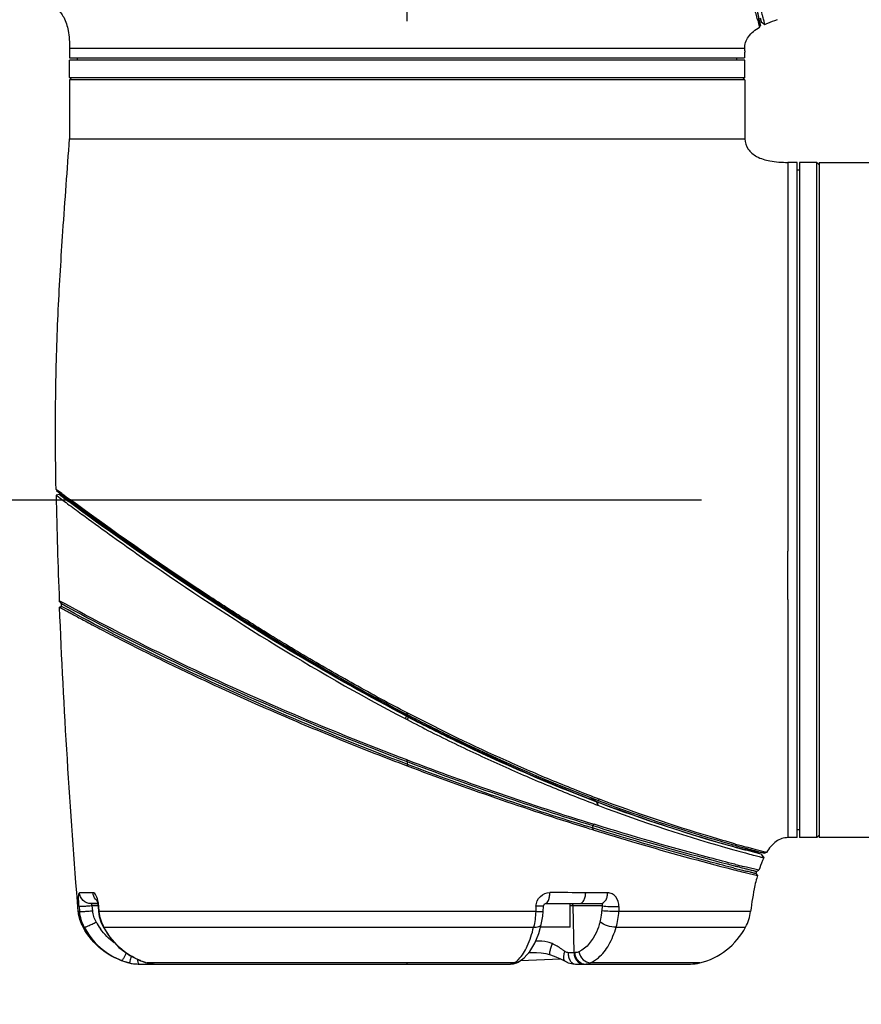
# Model space of a CAD drawing. Header units: millimetres. Extents: x 11 to 407, y 12 to 285.
# Tile 25 of 50: x 139 to 150, y 191 to 203. Entities that reach past the tile are written whole.
import ezdxf

# ---------------------------------------------------------------- set-up
doc = ezdxf.new("R2010")
doc.units = ezdxf.units.MM
doc.header["$LTSCALE"] = 23.1
doc.layers.get('0').update_dxf_attribs({"linetype": 'CONTINUOUS'})
doc.styles.get("Standard").update_dxf_attribs({"font": 'txt', "width": 0.8})
doc.dimstyles.new('DIMSTYLE_1', dxfattribs={"dimtxt": 2.5, "dimasz": 3, "dimexe": 2, "dimexo": 1.5, "dimtad": 1, "dimdec": 0, "dimlfac": 10, "dimzin": 0, "dimdsep": 46, "dimtxsty": 'Standard', "dimblk": '_FILLED', "dimblk1": '_FILLED', "dimblk2": '_FILLED', "dimcen": 0.09, "dimadec": 0, "dimazin": 0, "dimtp": 0.01, "dimtm": 0.01, "dimtfac": 1, "dimtdec": 0, "dimtofl": 0, "dimtmove": 0, "dimatfit": 3, "dimldrblk": '_FILLED', "dimfxl": 1, "dimtolj": 1, "dimtzin": 0, "dimarcsym": 0})
doc.dimstyles.new('DIMSTYLE_2', dxfattribs={"dimtxt": 2.5, "dimasz": 3, "dimexe": 2, "dimexo": 1.5, "dimtad": 1, "dimdec": 1, "dimlfac": 10, "dimzin": 0, "dimdsep": 46, "dimtxsty": 'Standard', "dimblk": '_FILLED', "dimblk1": '_FILLED', "dimblk2": '_FILLED', "dimcen": 0.09, "dimadec": 0, "dimazin": 0, "dimtp": 0.01, "dimtm": 0.01, "dimtfac": 1, "dimtdec": 1, "dimtofl": 0, "dimtmove": 0, "dimatfit": 3, "dimldrblk": '_FILLED', "dimfxl": 1, "dimtolj": 1, "dimtzin": 0, "dimarcsym": 0})
doc.dimstyles.new('DIMSTYLE_3', dxfattribs={"dimtxt": 2.5, "dimasz": 3, "dimexe": 2, "dimexo": 1.5, "dimtad": 1, "dimlfac": 10, "dimzin": 0, "dimdsep": 46, "dimtxsty": 'Standard', "dimblk": '_FILLED', "dimblk1": '_FILLED', "dimblk2": '_FILLED', "dimcen": 0.09, "dimadec": 0, "dimazin": 0, "dimtp": 0.01, "dimtm": 0.01, "dimtfac": 1, "dimtofl": 0, "dimtmove": 0, "dimatfit": 3, "dimldrblk": '_FILLED', "dimfxl": 1, "dimtolj": 1, "dimtzin": 0, "dimarcsym": 0})

# ---------------------------------------------------------------- blocks, each defined once
blk = doc.blocks.new('_FILLED')
at = {"color": 0, "linetype": 'ByBlock'}
blk.add_solid([(0, 0), (-1, 0.1667), (-1, -0.1667)], dxfattribs=at)
blk = doc.blocks.new('*D1')
at = {"color": 2, "linetype": 'Continuous', "transparency": 16777216}
for p, q in [((131.23, 207.872), (110.259, 207.872)), ((112.259, 207.872), (112.259, 142.872)), ((112.259, 77.872), (112.259, 142.872)), ((153.081, 77.872), (110.259, 77.872))]:
    blk.add_line(p, q, dxfattribs=at)
at = {"color": 2, "linetype": 'Continuous', "transparency": 16777216, "xscale": 3, "yscale": 3, "zscale": 3}
for p, rotation in [((112.259, 207.872), 90), ((112.259, 77.872), 270)]:
    blk.add_blockref('_FILLED', p, dxfattribs=dict(at, rotation=rotation))
at = {"color": 2, "linetype": 'Continuous', "transparency": 16777216, "insert": (109.134, 142.872), "char_height": 2.5, "width": 8, "attachment_point": 2, "rotation": 90, "line_spacing_factor": 0.9}
blk.add_mtext('1300', dxfattribs=at)
blk = doc.blocks.new('*D2')
at = {"color": 2, "linetype": 'Continuous', "transparency": 16777216}
for p, q in [((131.23, 207.872), (122.378, 207.872)), ((124.378, 207.872), (124.378, 202.572)), ((124.378, 197.272), (124.378, 202.572)), ((147.674, 197.272), (122.378, 197.272))]:
    blk.add_line(p, q, dxfattribs=at)
at = {"color": 2, "linetype": 'Continuous', "transparency": 16777216, "xscale": 3, "yscale": 3, "zscale": 3}
for p, rotation in [((124.378, 207.872), 90), ((124.378, 197.272), 270)]:
    blk.add_blockref('_FILLED', p, dxfattribs=dict(at, rotation=rotation))
at = {"color": 2, "linetype": 'Continuous', "transparency": 16777216, "insert": (121.253, 202.572), "char_height": 2.5, "width": 6, "attachment_point": 2, "rotation": 90, "line_spacing_factor": 0.9}
blk.add_mtext('106', dxfattribs=at)
blk = doc.blocks.new('*D3')
at = {"color": 2, "linetype": 'Continuous', "transparency": 16777216}
for p, q in [((147.674, 197.272), (122.378, 197.272)), ((124.378, 197.272), (124.378, 169.377)), ((124.378, 141.482), (124.378, 169.377)), ((147.104, 141.482), (122.378, 141.482))]:
    blk.add_line(p, q, dxfattribs=at)
at = {"color": 2, "linetype": 'Continuous', "transparency": 16777216, "xscale": 3, "yscale": 3, "zscale": 3}
for p, rotation in [((124.378, 197.272), 90), ((124.378, 141.482), 270)]:
    blk.add_blockref('_FILLED', p, dxfattribs=dict(at, rotation=rotation))
at = {"color": 2, "linetype": 'Continuous', "transparency": 16777216, "insert": (121.253, 169.377), "char_height": 2.5, "width": 10, "attachment_point": 2, "rotation": 90, "line_spacing_factor": 0.9}
blk.add_mtext('557.9', dxfattribs=at)
blk = doc.blocks.new('*D5')
at = {"color": 2, "linetype": 'Continuous', "transparency": 16777216}
for p, q in [((143.924, 203.372), (143.924, 221.097)), ((154.524, 193.772), (154.524, 221.097)), ((143.924, 219.097), (149.224, 219.097)), ((154.524, 219.097), (149.224, 219.097))]:
    blk.add_line(p, q, dxfattribs=at)
at = {"color": 2, "linetype": 'Continuous', "transparency": 16777216, "xscale": 3, "yscale": 3, "zscale": 3}
for p, rotation in [((143.924, 219.097), 179.9999999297), ((154.524, 219.097), 359.9999999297)]:
    blk.add_blockref('_FILLED', p, dxfattribs=dict(at, rotation=rotation))
at = {"color": 2, "linetype": 'Continuous', "transparency": 16777216, "insert": (149.224, 222.222), "char_height": 2.5, "width": 6, "attachment_point": 2, "line_spacing_factor": 0.9}
blk.add_mtext('106', dxfattribs=at)
blk = doc.blocks.new('*D6')
at = {"color": 2, "linetype": 'Continuous', "transparency": 16777216}
for p, q in [((132.609, 211.541), (132.609, 227.294)), ((143.924, 203.372), (143.924, 227.294)), ((132.609, 225.294), (138.266, 225.294)), ((143.924, 225.294), (138.266, 225.294)), ((138.266, 225.294), (156.169, 225.294))]:
    blk.add_line(p, q, dxfattribs=at)
at = {"color": 2, "linetype": 'Continuous', "transparency": 16777216, "xscale": 3, "yscale": 3, "zscale": 3}
for p, rotation in [((132.609, 225.294), 179.9999999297), ((143.924, 225.294), 359.9999999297)]:
    blk.add_blockref('_FILLED', p, dxfattribs=dict(at, rotation=rotation))
at = {"color": 2, "linetype": 'Continuous', "transparency": 16777216, "insert": (144.169, 228.419), "char_height": 2.5, "width": 12, "attachment_point": 1, "line_spacing_factor": 0.9}
blk.add_mtext('113.15', dxfattribs=at)

msp = doc.modelspace()

# ---------------------------------------------------------------- linework, layer by layer
at = {"color": 7, "linetype": 'Continuous'}
for p, q in [((148.4236, 203.3156), (148.3751, 203.5721)), ((148.4102, 203.3862), (148.3886, 203.5003)), ((148.4216, 203.4132), (148.434, 203.3666)), ((148.3894, 203.3852), (148.4018, 203.3391)), ((148.4018, 203.3391), (148.4094, 203.3116)), ((148.4088, 203.3723), (148.4027, 203.3957)), ((148.4192, 203.3323), (148.4088, 203.3723)), ((148.4235, 203.3157), (148.4102, 203.3862)), ((148.4116, 203.3788), (148.4181, 203.3444)), ((148.414, 203.2947), (148.4235, 203.3156)), ((148.4181, 203.3444), (148.4235, 203.3157)), ((148.4236, 203.3156), (148.4192, 203.3323)), ((148.434, 203.3666), (148.4352, 203.3618)), ((148.4352, 203.3619), (148.4807, 203.3298)), ((139.768, 203.0223), (139.624, 203.0221)), ((139.624, 203.0221), (139.624, 202.9021)), ((139.624, 202.9021), (148.2228, 202.9021)), ((139.724, 202.8721), (139.724, 202.9021)), ((142.3184, 203.0221), (139.768, 203.0223)), ((144.5761, 203.0221), (142.3184, 203.0221)), ((145.4411, 203.022), (145.1916, 203.022)), ((148.224, 203.0221), (145.4411, 203.022)), ((148.124, 202.8721), (148.124, 202.9021)), ((148.224, 202.9921), (148.2238, 202.9855)), ((148.224, 202.9921), (148.224, 203.0221)), ((139.624, 202.6521), (139.624, 202.8721)), ((148.224, 202.8721), (139.624, 202.8721)), ((148.224, 202.6521), (148.224, 202.8721)), ((139.654, 202.6221), (139.624, 202.6521)), ((139.624, 202.6521), (148.224, 202.6521)), ((148.194, 202.6221), (148.224, 202.6521)), ((139.624, 202.6221), (139.624, 201.8719)), ((148.224, 202.6221), (139.624, 202.6221)), ((148.224, 202.6221), (148.224, 201.8722)), ((139.624, 201.8719), (139.6953, 201.872)), ((139.6953, 201.872), (140.8784, 201.8722)), ((140.8784, 201.8722), (140.9633, 201.8722)), ((140.9633, 201.8722), (148.224, 201.8722)), ((148.774, 201.5721), (148.7739, 201.4574)), ((148.894, 201.5721), (148.774, 201.5721)), ((148.894, 192.9733), (148.894, 201.5721)), ((148.924, 201.5721), (148.924, 192.9721)), ((149.144, 201.5721), (148.924, 201.5721)), ((149.144, 192.9721), (149.144, 201.5721)), ((149.174, 201.5421), (149.144, 201.5721)), ((149.174, 201.5721), (149.174, 192.9721)), ((149.174, 201.5721), (149.9243, 201.5721)), ((148.7739, 201.4574), (148.7739, 201.0221)), ((148.924, 201.4721), (148.894, 201.4721)), ((148.7739, 201.0221), (148.774, 198.8778)), ((148.774, 198.8778), (148.774, 196.6201)), ((139.4511, 197.4092), (139.4583, 197.3941)), ((139.4512, 197.4091), (139.4583, 197.3941)), ((139.4583, 197.3941), (139.624, 197.2563)), ((139.4584, 197.3941), (139.4658, 197.3886)), ((139.484, 197.3848), (139.4593, 197.403)), ((139.4658, 197.3886), (139.5021, 197.3615)), ((139.5067, 197.3681), (139.484, 197.3848)), ((139.4901, 197.3417), (139.4525, 197.3337)), ((139.4597, 197.3284), (139.4824, 197.3112)), ((139.608, 197.2544), (139.4902, 197.3416)), ((139.5021, 197.3615), (139.5918, 197.2952)), ((139.5259, 197.3539), (139.5067, 197.3681)), ((139.5918, 197.2952), (139.6291, 197.2676)), ((139.624, 197.2563), (139.624, 197.2427)), ((139.7229, 197.2094), (139.6343, 197.2742)), ((139.5783, 197.2398), (139.59, 197.2311)), ((139.59, 197.2311), (139.5983, 197.225)), ((139.6141, 197.25), (139.608, 197.2544)), ((139.6171, 197.2477), (139.6141, 197.25)), ((148.7741, 196.0045), (148.7741, 195.7551)), ((139.5192, 195.9519), (139.4927, 195.9893)), ((139.5206, 195.9169), (139.496, 195.9076)), ((139.5206, 195.9169), (139.5192, 195.9519)), ((148.7741, 195.7551), (148.774, 192.9721)), ((143.9145, 194.5198), (143.8985, 194.4878)), ((143.9145, 194.5199), (143.9397, 194.5068)), ((143.9239, 194.5625), (143.9146, 194.5453)), ((143.9147, 194.5454), (143.9239, 194.5406)), ((143.9229, 194.5232), (143.9177, 194.5259)), ((143.9239, 194.5406), (143.9229, 194.5232)), ((143.9229, 194.5232), (143.9283, 194.5205)), ((143.9332, 194.5578), (143.9239, 194.5406)), ((143.9239, 194.5406), (143.9501, 194.527)), ((143.9332, 194.5578), (143.924, 194.5625)), ((143.9397, 194.5068), (143.924, 194.4745)), ((143.931, 194.5192), (143.9278, 194.5129)), ((143.9309, 194.5191), (143.9428, 194.5129)), ((143.959, 194.5444), (143.9332, 194.5578)), ((143.8985, 194.4878), (143.924, 194.4745)), ((143.9239, 193.9399), (143.924, 193.9613)), ((143.9239, 193.9399), (143.924, 193.8864)), ((146.3589, 193.4454), (146.2508, 193.4665)), ((146.2508, 193.4665), (146.2614, 193.4623)), ((146.2614, 193.4624), (146.2605, 193.4591)), ((146.3246, 193.3958), (146.347, 193.3873)), ((146.3371, 193.4295), (146.347, 193.3873)), ((146.3371, 193.4295), (146.3441, 193.4268)), ((146.3396, 193.4323), (146.3466, 193.4296)), ((146.3441, 193.4268), (146.3541, 193.3846)), ((146.3599, 193.4208), (146.3441, 193.4268)), ((146.347, 193.3873), (146.3541, 193.3846)), ((146.3719, 193.4619), (146.3566, 193.4462)), ((146.3566, 193.4462), (146.3589, 193.4454)), ((146.3743, 193.461), (146.3589, 193.4454)), ((146.3672, 193.4181), (146.3599, 193.4208)), ((146.3719, 193.4619), (146.3743, 193.461)), ((146.2107, 193.1184), (146.1949, 193.1233)), ((146.2039, 193.1519), (146.2197, 193.147)), ((146.2843, 193.0955), (146.2107, 193.1184)), ((146.2197, 193.147), (146.2896, 193.1252)), ((146.2896, 193.1252), (146.3049, 193.1414)), ((146.1891, 193.1042), (146.205, 193.0992)), ((146.2843, 193.0955), (146.2926, 193.0719)), ((148.924, 193.0721), (148.894, 193.0721)), ((149.174, 193.0021), (149.144, 192.9721)), ((148.0823, 192.8796), (148.1024, 192.874)), ((148.804, 192.9721), (148.774, 192.9721)), ((148.8107, 192.9723), (148.804, 192.9721)), ((149.144, 192.9721), (148.924, 192.9721)), ((149.924, 192.9721), (149.174, 192.9721)), ((148.0989, 192.8514), (148.0633, 192.8613)), ((148.0962, 192.8544), (148.1023, 192.8527)), ((148.1023, 192.8527), (148.2239, 192.8211)), ((148.2157, 192.7818), (148.2357, 192.7763)), ((148.2239, 192.8211), (148.4065, 192.7866)), ((148.224, 192.8211), (148.224, 192.817)), ((148.4805, 192.7726), (148.224, 192.8211)), ((148.2341, 192.8142), (148.2245, 192.8168)), ((148.2454, 192.8111), (148.2341, 192.8142)), ((148.2357, 192.7763), (148.2609, 192.7695)), ((148.4151, 192.766), (148.2454, 192.8111)), ((148.389, 192.8127), (148.2532, 192.8496)), ((148.4364, 192.8), (148.389, 192.8127)), ((148.4343, 192.761), (148.4151, 192.766)), ((148.4194, 192.7885), (148.4238, 192.7873)), ((148.4238, 192.7873), (148.4584, 192.7783)), ((148.4343, 192.761), (148.4664, 192.7155)), ((148.4683, 192.7913), (148.4364, 192.8)), ((148.4584, 192.7783), (148.4805, 192.7726)), ((148.4852, 192.7867), (148.4683, 192.7913)), ((148.5015, 192.7821), (148.4805, 192.7726)), ((148.0769, 192.6172), (148.0932, 192.6131)), ((148.106, 192.6305), (148.0976, 192.6326)), ((148.0903, 192.5829), (148.0623, 192.59)), ((148.0725, 192.5667), (148.0844, 192.5637)), ((148.1861, 192.538), (148.2293, 192.5272)), ((148.2208, 192.6014), (148.2019, 192.6062)), ((148.2466, 192.595), (148.2208, 192.6014)), ((148.2293, 192.5272), (148.385, 192.4886)), ((148.2366, 192.546), (148.2327, 192.547)), ((148.2405, 192.576), (148.2491, 192.5738)), ((148.4049, 192.5558), (148.2466, 192.595)), ((148.3662, 192.5138), (148.385, 192.4886)), ((148.3746, 192.5426), (148.4049, 192.5558)), ((139.9228, 192.2705), (139.7492, 192.2702)), ((146.4792, 192.268), (146.1989, 192.2699)), ((139.9819, 192.1321), (139.8975, 192.1321)), ((139.8976, 192.1321), (139.9819, 192.1321)), ((139.9832, 192.1263), (139.9873, 192.0942)), ((145.682, 192.1321), (145.6826, 192.1321)), ((145.6826, 192.1321), (146.394, 192.1321)), ((145.999, 191.8321), (145.999, 192.1321)), ((139.7492, 192.032), (139.7352, 192.0323)), ((139.7353, 192.0321), (139.744, 191.967)), ((139.7442, 192.0945), (139.7492, 192.0321)), ((139.9187, 192.0407), (139.9137, 192.1029)), ((139.9873, 192.1029), (139.9137, 192.1029)), ((139.9873, 192.0942), (139.9964, 192.095)), ((139.9873, 192.0942), (139.9927, 192.0314)), ((139.9927, 192.0314), (140.0018, 192.0321)), ((140.0018, 192.0321), (139.9964, 192.095)), ((143.9239, 192.0321), (140.0016, 192.0321)), ((143.9276, 192.0321), (143.9239, 192.0321)), ((145.5621, 192.0321), (143.9276, 192.0321)), ((145.5654, 192.0984), (145.5621, 192.0321)), ((145.6581, 192.0331), (145.6613, 192.0996)), ((146.4071, 192.1029), (145.999, 192.1029)), ((146.0359, 192.1029), (146.0486, 191.5082)), ((146.4071, 192.1029), (146.4052, 192.0405)), ((148.299, 192.0321), (146.6196, 192.0321)), ((139.797, 191.8321), (139.8104, 191.8321)), ((140.0529, 191.8338), (140.062, 191.8321)), ((140.062, 191.8322), (143.9239, 191.8321)), ((143.9239, 191.8322), (145.5347, 191.8321)), ((145.999, 191.8321), (145.6228, 191.8321)), ((146.5865, 191.8322), (148.2348, 191.8321)), ((145.4757, 191.5087), (145.5202, 191.5087)), ((145.973, 191.5082), (146.064, 191.5082)), ((140.3879, 191.3769), (140.3772, 191.377)), ((140.4981, 191.3621), (145.2394, 191.3621)), ((140.5281, 191.404), (140.5461, 191.3975)), ((140.5281, 191.404), (140.5335, 191.4033)), ((140.5461, 191.3975), (140.5883, 191.3836)), ((140.5883, 191.3836), (140.6069, 191.3782)), ((140.6068, 191.3782), (140.6364, 191.3711)), ((140.6069, 191.3782), (140.6126, 191.3773)), ((143.9242, 191.3768), (140.6126, 191.3773)), ((140.6951, 191.3621), (140.7059, 191.3628)), ((145.3679, 191.4052), (145.8759, 191.4282)), ((145.7385, 191.4849), (145.7385, 191.4849)), ((145.8788, 191.427), (145.9364, 191.3972)), ((145.9364, 191.3972), (145.9623, 191.3851)), ((146.0367, 191.3641), (146.0671, 191.3621)), ((146.0672, 191.3621), (147.5327, 191.3621)), ((147.6521, 191.3766), (146.2589, 191.3773))]:
    msp.add_line(p, q, dxfattribs=at)
for points in [[(139.9684, 192.1781), (139.9688, 192.1774), (139.9722, 192.1693), (139.9776, 192.1519), (139.9832, 192.1263)], [(145.6613, 192.0996), (145.6634, 192.1111), (145.6682, 192.1209), (145.674, 192.1276), (145.6788, 192.1309), (145.6817, 192.132), (145.682, 192.1321)], [(139.9927, 192.0314), (140.0015, 191.9665), (140.027, 191.8889), (140.053, 191.8338)], [(145.6325, 191.8658), (145.6419, 191.9062), (145.6537, 191.9738), (145.6581, 192.0331)], [(139.744, 191.967), (139.7708, 191.8864), (139.797, 191.8321)], [(145.3531, 191.3941), (145.4141, 191.4396), (145.4861, 191.5212), (145.5491, 191.6279), (145.5997, 191.7526), (145.6326, 191.8658)], [(140.0529, 191.8338), (140.1346, 191.7026), (140.2528, 191.5723), (140.3927, 191.4692), (140.5281, 191.404)], [(145.4754, 191.509), (145.5136, 191.5088), (145.5707, 191.5078), (145.6302, 191.5046), (145.6927, 191.4967), (145.7385, 191.4849)], [(140.6364, 191.3711), (140.6923, 191.3632), (140.7223, 191.3621)], [(145.7385, 191.4849), (145.7984, 191.4626), (145.8796, 191.4266), (145.9364, 191.3972)], [(145.9364, 191.3972), (145.9758, 191.379), (146.0376, 191.3639), (146.0672, 191.3621)]]:
    msp.add_lwpolyline(points, dxfattribs=at)
for centre, radius, start, end in [((123.3565, 196.6609), 25.9202, 15.03577, 15.39239), ((152.542, 202.892), 4.3192, 179.3975, 179.86501), ((152.5122, 202.8924), 4.2894, 179.19402, 179.39859), ((152.5196, 202.8923), 4.2967, 179.01251, 179.19521), ((152.3716, 202.8949), 4.1487, 178.89579, 179.01207), ((152.6474, 202.8893), 4.4246, 178.75432, 178.89258), ((205.7569, 198.6429), 66.3173, 181.13127, 182.29323), ((157.7668, 222.0455), 30.6986, 233.54478, 233.79603), ((173.6318, 243.1855), 57.1896, 233.48022, 233.7038), ((143.8441, 194.351), 0.1892, 62.67859, 63.59123), ((158.3584, 232.0136), 40.718, 249.2374, 252.63226), ((158.4008, 232.1371), 40.8786, 249.25915, 252.62713), ((158.3552, 232.0053), 40.7592, 249.26406, 252.63328), ((158.4149, 232.1774), 40.8712, 249.23406, 252.76467), ((153.2947, 211.6381), 19.4891, 248.84571, 249.09213), ((153.5833, 212.5325), 20.4672, 249.31615, 254.4231), ((153.5866, 212.5537), 20.4296, 249.28095, 254.36961), ((153.6519, 212.7483), 20.6573, 249.3509, 254.30371), ((152.9969, 191.9162), 6.8154, 169.78165, 170.03583), ((158.6944, 233.0574), 41.8645, 252.64268, 252.76834), ((153.1991, 211.1508), 18.9741, 254.41835, 254.82165), ((153.5911, 212.2483), 20.1197, 254.18388, 254.61482), ((148.9063, 188.5685), 4.4048, 91.10611, 91.24426), ((148.9019, 188.7883), 4.185, 90.98774, 91.10332), ((148.9041, 188.6621), 4.3112, 90.80583, 90.98751), ((148.9036, 188.7004), 4.2729, 90.6015, 90.8069), ((148.9041, 188.6545), 4.3188, 90.13482, 90.60236), ((153.687, 212.9352), 20.8829, 254.44559, 254.81109), ((153.2451, 211.3062), 19.1589, 254.41881, 254.80846), ((153.7117, 213.0524), 20.9436, 254.83032, 255.36307), ((153.2586, 212.7722), 20.7903, 255.65052, 255.92317), ((153.8371, 215.0707), 23.2306, 255.6625, 255.92107), ((154.5647, 217.9969), 26.2258, 255.70746, 256.02834), ((150.1823, 191.9949), 1.8888, 163.142, 164.05301), ((150.4347, 191.9241), 2.126, 164.6016, 165.48638), ((145.2549, 58.7703), 133.503, 89.594884, 89.790882), ((140.071, 192.2779), 0.1475, 218.09459, 227.00117), ((139.3516, 192.0336), 0.6479, 5.31321, 5.48117), ((163.201, 191.6753), 16.5851, 178.55501, 178.76792), ((140.6384, 192.2514), 0.7621, 207.60267, 215.34678), ((140.6001, 192.2331), 0.8821, 249.19983, 256.08083), ((140.4983, 191.8641), 0.5019, 256.03018, 269.97409), ((140.5091, 191.8676), 0.5055, 256.12344, 270.00491), ((140.829, 192.184), 0.8348, 248.91821, 249.26573), ((140.8686, 192.2886), 0.9466, 249.26356, 250.96618), ((140.8538, 192.2458), 0.9013, 250.96708, 252.73326), ((140.8422, 192.2083), 0.8621, 252.73487, 254.17488), ((140.8356, 192.1855), 0.8383, 254.17968, 254.57136), ((140.7289, 191.7999), 0.4383, 254.61511, 258.99099), ((140.7244, 191.7764), 0.4143, 258.9807, 265.12058), ((140.7225, 191.7553), 0.3932, 265.13694, 269.98112), ((140.6951, 191.4017), 0.0395, 263.34437, 269.97695), ((145.0565, -446.2967), 637.6745, 89.9790588, 90.1017406), ((145.2394, 191.5763), 0.2142, 270.01431, 280.35256), ((145.2386, 191.58), 0.218, 280.3685, 283.98799), ((145.2372, 191.5855), 0.2236, 283.99308, 290.58833), ((145.236, 191.5887), 0.2271, 290.5887, 294.33799), ((145.2316, 191.5981), 0.2374, 294.37081, 300.76144), ((145.0902, 191.6715), 0.356, 313.68403, 315.6337), ((146.1876, 191.467), 0.1049, 248.78639, 261.36096), ((146.1869, 191.463), 0.1009, 261.4028, 269.96952), ((147.5325, 191.864), 0.5018, 270.0253, 283.79115)]:
    msp.add_arc(centre, radius, start, end, dxfattribs=at)
for points, knots in [([(139.324, 203.5721), (139.37, 203.5677), (139.4643, 203.5377), (139.5647, 203.414), (139.6158, 203.2353), (139.624, 203.099), (139.624, 203.0221)], [0, 0, 0, 0, 0.2015763, 0.4078813, 0.6654323, 1, 1, 1, 1]), ([(148.4807, 203.3297), (148.4816, 203.3301), (148.4778, 203.3356), (148.4782, 203.3435), (148.4721, 203.3606), (148.4666, 203.3841), (148.458, 203.4164), (148.4425, 203.4763), (148.4292, 203.5256), (148.4195, 203.5613)], [0, 0, 0, 0, 0.0126004, 0.0519553, 0.12097, 0.2231049, 0.361125, 0.5365201, 1, 1, 1, 1]), ([(148.224, 203.0221), (148.224, 203.0482), (148.2319, 203.1012), (148.2856, 203.2054), (148.3598, 203.2626), (148.4141, 203.2946)], [0, 0, 0, 0, 0.2251559, 0.4546474, 1, 1, 1, 1]), ([(148.4094, 203.3116), (148.4106, 203.3074), (148.4135, 203.305), (148.4128, 203.2939), (148.4141, 203.2946)], [0, 0, 0, 0, 0.7554404, 1, 1, 1, 1]), ([(148.4807, 203.3297), (148.4926, 203.3354), (148.5447, 203.3587), (148.5986, 203.378), (148.6403, 203.3912)], [0, 0, 0, 0, 0.2325181, 1, 1, 1, 1]), ([(145.1916, 203.022), (145.141, 203.0225), (144.9358, 203.0237), (144.7306, 203.0239), (144.5761, 203.0221)], [0, 0, 0, 0, 0.2466646, 1, 1, 1, 1]), ([(139.4512, 197.4092), (139.444, 197.8262), (139.4401, 198.5889), (139.4741, 199.6841), (139.5415, 200.7544), (139.5948, 201.4792), (139.624, 201.8719)], [0, 0, 0, 0, 0.2800531, 0.5120071, 0.7355881, 1, 1, 1, 1]), ([(148.224, 201.8722), (148.2285, 201.8261), (148.2585, 201.7318), (148.3821, 201.6315), (148.5608, 201.5803), (148.6972, 201.5721), (148.774, 201.5721)], [0, 0, 0, 0, 0.2015763, 0.4078813, 0.6654323, 1, 1, 1, 1]), ([(139.4593, 197.403), (139.4581, 197.4038), (139.4556, 197.406), (139.452, 197.4074), (139.4512, 197.4091)], [0, 0, 0, 0, 0.4223913, 1, 1, 1, 1]), ([(139.4525, 197.3336), (139.4533, 197.3338), (139.4555, 197.3308), (139.4579, 197.3298), (139.4597, 197.3284)], [0, 0, 0, 0, 0.2650821, 1, 1, 1, 1]), ([(139.4824, 197.3112), (139.4884, 197.3067), (139.5203, 197.2827), (139.5523, 197.259), (139.5783, 197.2398)], [0, 0, 0, 0, 0.1888674, 1, 1, 1, 1]), ([(143.9177, 194.5259), (143.3832, 194.8035), (142.6149, 195.2423), (141.649, 195.8504), (141.0132, 196.2718), (140.5388, 196.5994), (140.212, 196.8309), (140.0143, 196.9724), (139.855, 197.0882), (139.7369, 197.1732), (139.6655, 197.2271), (139.6319, 197.2497), (139.624, 197.2563)], [0, 0, 0, 0, 0.3547983, 0.5206174, 0.6723459, 0.8040613, 0.8601816, 0.9082401, 0.9472993, 0.9761607, 0.9939384, 1, 1, 1, 1]), ([(139.6291, 197.2676), (139.846, 197.1079), (140.5865, 196.5722), (141.9908, 195.6241), (143.2239, 194.9073), (143.9147, 194.5454)], [0, 0, 0, 0, 0.1590142, 0.5395944, 1, 1, 1, 1]), ([(143.9145, 194.5199), (143.4375, 194.7685), (141.9569, 195.6016), (140.5513, 196.5602), (139.6171, 197.2477)], [0, 0, 0, 0, 0.3168425, 1, 1, 1, 1]), ([(143.924, 194.5625), (143.8099, 194.619), (143.5859, 194.7388), (143.1461, 194.9832), (142.6101, 195.288), (141.9979, 195.6631), (141.0253, 196.2834), (140.276, 196.8057), (139.7229, 197.2094)], [0, 0, 0, 0, 0.0768289, 0.1533021, 0.3037449, 0.4489713, 0.5866516, 1, 1, 1, 1]), ([(139.7779, 197.0925), (140.0106, 196.9217), (141.3306, 195.9735), (142.7135, 195.1067), (143.8985, 194.4878)], [0, 0, 0, 0, 0.1775867, 1, 1, 1, 1]), ([(148.7741, 196.0045), (148.7737, 196.0551), (148.7724, 196.2603), (148.7722, 196.4655), (148.774, 196.6201)], [0, 0, 0, 0, 0.2466646, 1, 1, 1, 1]), ([(143.924, 193.9613), (142.8807, 194.3571), (141.3829, 194.9961), (139.939, 195.7436), (139.4927, 195.9893)], [0, 0, 0, 0, 0.6865565, 1, 1, 1, 1]), ([(139.496, 195.9076), (139.4965, 195.9078), (139.4985, 195.9055), (139.5033, 195.9041), (139.511, 195.8992), (139.5272, 195.8907), (139.5545, 195.8754), (139.5956, 195.8531), (139.6477, 195.8247), (139.7105, 195.7908), (139.7837, 195.7515), (139.9011, 195.6889), (140.0712, 195.5994), (140.302, 195.4802), (140.5658, 195.347), (140.8597, 195.2022), (141.1802, 195.0483), (141.6508, 194.8286), (142.2837, 194.5463), (143.0856, 194.2109), (143.6404, 193.9938), (143.9239, 193.8864)], [0, 0, 0, 0, 0.0003704, 0.0014697, 0.0032808, 0.0057866, 0.0128184, 0.0224709, 0.0346687, 0.0493404, 0.0664198, 0.0858355, 0.1312648, 0.1848141, 0.2457705, 0.3132969, 0.3865417, 0.4647295, 0.6331335, 0.8132984, 1, 1, 1, 1]), ([(139.7352, 192.0323), (139.681, 192.679), (139.5902, 193.9702), (139.5222, 195.2628), (139.496, 195.9076)], [0, 0, 0, 0, 0.501441, 1, 1, 1, 1]), ([(139.5192, 195.9519), (139.9629, 195.7085), (141.3985, 194.9674), (142.887, 194.3331), (143.9239, 193.9399)], [0, 0, 0, 0, 0.3133343, 1, 1, 1, 1]), ([(143.9239, 193.9078), (142.8874, 194.3005), (141.3994, 194.934), (139.9641, 195.6739), (139.5206, 195.9169)], [0, 0, 0, 0, 0.6867048, 1, 1, 1, 1]), ([(143.9397, 194.5067), (144.1412, 194.402), (144.9246, 194.009), (145.7301, 193.6598), (146.3372, 193.4295)], [0, 0, 0, 0, 0.2591235, 1, 1, 1, 1]), ([(143.9428, 194.5129), (144.139, 194.4114), (144.8949, 194.034), (145.6689, 193.6921), (146.2508, 193.4665)], [0, 0, 0, 0, 0.2613757, 1, 1, 1, 1]), ([(143.9501, 194.527), (144.1523, 194.4219), (144.9383, 194.027), (145.7472, 193.6773), (146.3566, 193.4462)], [0, 0, 0, 0, 0.2590661, 1, 1, 1, 1]), ([(146.3719, 193.4619), (146.2754, 193.4971), (146.0811, 193.5739), (145.6837, 193.7336), (144.9682, 194.0423), (144.3617, 194.3352), (143.959, 194.5444)], [0, 0, 0, 0, 0.116489, 0.2368536, 0.4855702, 1, 1, 1, 1]), ([(143.924, 194.4745), (144.1254, 194.3693), (144.5293, 194.1675), (145.136, 193.884), (145.7335, 193.6264), (146.1303, 193.4703), (146.3246, 193.3958)], [0, 0, 0, 0, 0.2589, 0.5142199, 0.7628958, 1, 1, 1, 1]), ([(146.3466, 193.4296), (146.7081, 193.2917), (147.2886, 193.0905), (147.8768, 192.9135), (148.0962, 192.8544)], [0, 0, 0, 0, 0.6299843, 1, 1, 1, 1]), ([(148.1075, 192.8903), (147.9989, 192.921), (147.4149, 193.0911), (146.8376, 193.2854), (146.3743, 193.461)], [0, 0, 0, 0, 0.185462, 1, 1, 1, 1]), ([(146.2896, 193.1252), (146.4779, 193.0668), (147.0707, 192.8873), (147.6678, 192.7219), (148.0769, 192.6172)], [0, 0, 0, 0, 0.3182489, 1, 1, 1, 1]), ([(148.0976, 192.6326), (147.9919, 192.6596), (147.3908, 192.8162), (146.794, 192.9896), (146.3049, 193.1414)], [0, 0, 0, 0, 0.1756668, 1, 1, 1, 1]), ([(148.0623, 192.59), (147.9577, 192.6168), (147.3615, 192.7725), (146.7697, 192.9449), (146.2843, 193.0955)], [0, 0, 0, 0, 0.1752999, 1, 1, 1, 1]), ([(146.2926, 193.0719), (146.4794, 193.0141), (147.0698, 192.8355), (147.6644, 192.6711), (148.0725, 192.5667)], [0, 0, 0, 0, 0.3170287, 1, 1, 1, 1]), ([(148.774, 192.9721), (148.748, 192.9721), (148.695, 192.9642), (148.5907, 192.9105), (148.5335, 192.8363), (148.5015, 192.7821)], [0, 0, 0, 0, 0.2251559, 0.4546474, 1, 1, 1, 1]), ([(148.2609, 192.7695), (148.2926, 192.7609), (148.3364, 192.7491), (148.3896, 192.7355), (148.4182, 192.728), (148.4389, 192.723), (148.4542, 192.718), (148.461, 192.7174), (148.466, 192.7146), (148.4664, 192.7155)], [0, 0, 0, 0, 0.4640101, 0.6390852, 0.7767437, 0.8787072, 0.9476919, 0.9870344, 1, 1, 1, 1]), ([(148.5015, 192.7821), (148.5022, 192.7832), (148.4959, 192.7827), (148.4922, 192.785), (148.4876, 192.786), (148.4852, 192.7867)], [0, 0, 0, 0, 0.2454335, 0.5567854, 1, 1, 1, 1]), ([(148.4664, 192.7155), (148.4607, 192.7035), (148.4374, 192.6514), (148.4181, 192.5976), (148.4049, 192.5558)], [0, 0, 0, 0, 0.2325181, 1, 1, 1, 1]), ([(148.0932, 192.6131), (148.1072, 192.6095), (148.1562, 192.597), (148.2054, 192.5847), (148.2405, 192.576)], [0, 0, 0, 0, 0.2845583, 1, 1, 1, 1]), ([(148.3662, 192.5138), (148.3665, 192.5134), (148.3619, 192.5154), (148.3588, 192.5153), (148.3483, 192.5185), (148.3282, 192.5232), (148.2895, 192.5327), (148.2565, 192.541), (148.2366, 192.546)], [0, 0, 0, 0, 0.0129797, 0.0534781, 0.1238204, 0.2266779, 0.5388667, 1, 1, 1, 1]), ([(148.2491, 192.5738), (148.2684, 192.569), (148.3004, 192.5607), (148.3381, 192.552), (148.3573, 192.5468), (148.3678, 192.5447), (148.3703, 192.5432), (148.3751, 192.5429), (148.3746, 192.5426)], [0, 0, 0, 0, 0.4623573, 0.7743481, 0.8768563, 0.9468453, 0.9871075, 1, 1, 1, 1]), ([(148.3766, 192.4569), (148.3685, 192.4256), (148.3354, 192.2854), (148.313, 192.1429), (148.2991, 192.0321)], [0, 0, 0, 0, 0.2244182, 1, 1, 1, 1]), ([(139.7442, 192.0945), (139.7424, 192.1173), (139.7397, 192.1581), (139.7385, 192.2157), (139.7401, 192.2457), (139.7443, 192.2704), (139.7492, 192.2702)], [0, 0, 0, 0, 0.3857888, 0.7061941, 0.9168664, 1, 1, 1, 1]), ([(139.8975, 192.1321), (139.8614, 192.1321), (139.7861, 192.1611), (139.752, 192.234), (139.7492, 192.2702)], [0, 0, 0, 0, 0.4986346, 1, 1, 1, 1]), ([(139.9888, 192.1497), (139.9827, 192.1801), (139.9719, 192.2226), (139.9391, 192.2696), (139.9228, 192.2705)], [0, 0, 0, 0, 0.6549452, 1, 1, 1, 1]), ([(145.5654, 192.0984), (145.5677, 192.144), (145.6072, 192.2344), (145.6989, 192.2727), (145.7422, 192.2724)], [0, 0, 0, 0, 0.5130457, 1, 1, 1, 1]), ([(145.6826, 192.1321), (145.7018, 192.1321), (145.726, 192.1709), (145.738, 192.2195), (145.7417, 192.2542), (145.7422, 192.2724)], [0, 0, 0, 0, 0.3608817, 0.6571574, 1, 1, 1, 1]), ([(146.1234, 192.1321), (146.145, 192.1321), (146.1766, 192.1665), (146.1933, 192.2177), (146.1981, 192.2519), (146.1989, 192.2699)], [0, 0, 0, 0, 0.3895772, 0.6752548, 1, 1, 1, 1]), ([(146.394, 192.1321), (146.4172, 192.1321), (146.4526, 192.1638), (146.4726, 192.2162), (146.4782, 192.2501), (146.4792, 192.268)], [0, 0, 0, 0, 0.406831, 0.6863398, 1, 1, 1, 1]), ([(146.6212, 192.0936), (146.622, 192.1371), (146.6033, 192.205), (146.5377, 192.2588), (146.4983, 192.2675), (146.4792, 192.268)], [0, 0, 0, 0, 0.5285297, 0.76804, 1, 1, 1, 1]), ([(139.8976, 192.1321), (139.8966, 192.1321), (139.9009, 192.1269), (139.9023, 192.1228), (139.9086, 192.1131), (139.9118, 192.1066), (139.9137, 192.1029)], [0, 0, 0, 0, 0.0828249, 0.312458, 0.6318218, 1, 1, 1, 1]), ([(146.0113, 192.1321), (146.0177, 192.1321), (146.0315, 192.1246), (146.0357, 192.1103), (146.0359, 192.1029)], [0, 0, 0, 0, 0.4653739, 1, 1, 1, 1]), ([(146.394, 192.1321), (146.3971, 192.1321), (146.4033, 192.1307), (146.4106, 192.1195), (146.4089, 192.1093), (146.4071, 192.1029)], [0, 0, 0, 0, 0.2484494, 0.4687657, 1, 1, 1, 1]), ([(139.9137, 192.1029), (139.8936, 192.1012), (139.8557, 192.0985), (139.8047, 192.0945), (139.7688, 192.0948), (139.7496, 192.0926), (139.7442, 192.0945)], [0, 0, 0, 0, 0.3555277, 0.6724026, 0.8994146, 1, 1, 1, 1]), ([(139.7492, 192.0321), (139.7545, 192.0302), (139.7738, 192.0324), (139.8097, 192.0322), (139.8607, 192.0362), (139.8986, 192.039), (139.9187, 192.0407)], [0, 0, 0, 0, 0.1004396, 0.3274207, 0.64436, 1, 1, 1, 1]), ([(139.7492, 192.0322), (139.752, 191.9972), (139.7634, 191.927), (139.7941, 191.8633), (139.8104, 191.8321)], [0, 0, 0, 0, 0.4999993, 1, 1, 1, 1]), ([(139.9631, 191.8983), (139.9515, 191.9205), (139.9286, 191.9656), (139.9207, 192.0157), (139.9187, 192.0407)], [0, 0, 0, 0, 0.5001546, 1, 1, 1, 1]), ([(140.062, 191.8321), (140.0461, 191.8633), (140.0159, 191.9272), (140.0047, 191.9972), (140.0018, 192.0321)], [0, 0, 0, 0, 0.4991298, 1, 1, 1, 1]), ([(145.5621, 192.0321), (145.5607, 191.9975), (145.5561, 191.9301), (145.5423, 191.864), (145.5347, 191.8321)], [0, 0, 0, 0, 0.5141481, 1, 1, 1, 1]), ([(145.5621, 192.0321), (145.5751, 192.0317), (145.5982, 192.0311), (145.6254, 192.0308), (145.6419, 192.0312), (145.6506, 192.0315), (145.6548, 192.0322), (145.6581, 192.0325), (145.6581, 192.0331)], [0, 0, 0, 0, 0.4047309, 0.7232243, 0.8407472, 0.9269744, 0.9800917, 1, 1, 1, 1]), ([(145.6613, 192.0996), (145.6613, 192.099), (145.658, 192.0986), (145.6538, 192.0979), (145.6451, 192.0976), (145.6286, 192.0972), (145.6015, 192.0974), (145.5784, 192.098), (145.5654, 192.0984)], [0, 0, 0, 0, 0.0200311, 0.0731221, 0.1593003, 0.2767754, 0.5952173, 1, 1, 1, 1]), ([(146.382, 191.8987), (146.3853, 191.9098), (146.3979, 191.9561), (146.4052, 192.0041), (146.4052, 192.0405)], [0, 0, 0, 0, 0.241365, 1, 1, 1, 1]), ([(146.6197, 192.032), (146.5817, 192.0305), (146.51, 192.0317), (146.4384, 192.0356), (146.4052, 192.0405)], [0, 0, 0, 0, 0.5318955, 1, 1, 1, 1]), ([(146.4071, 192.1029), (146.4401, 192.0977), (146.5117, 192.0935), (146.5832, 192.0921), (146.6212, 192.0936)], [0, 0, 0, 0, 0.4679324, 1, 1, 1, 1]), ([(146.5865, 191.8321), (146.5956, 191.8639), (146.6133, 191.9295), (146.6187, 191.9973), (146.6196, 192.032)], [0, 0, 0, 0, 0.488071, 1, 1, 1, 1]), ([(148.2348, 191.8321), (148.2512, 191.8633), (148.2821, 191.9272), (148.2947, 191.9972), (148.2991, 192.0321)], [0, 0, 0, 0, 0.5002667, 1, 1, 1, 1]), ([(139.8104, 191.8322), (139.8121, 191.8314), (139.8181, 191.8326), (139.8286, 191.8354), (139.8439, 191.8413), (139.8717, 191.8528), (139.9121, 191.8718), (139.9455, 191.8889), (139.9631, 191.8983)], [0, 0, 0, 0, 0.0342548, 0.1013509, 0.1999728, 0.326562, 0.6426338, 1, 1, 1, 1]), ([(145.5347, 191.8321), (145.5571, 191.8309), (145.5924, 191.8304), (145.6293, 191.8526), (145.6326, 191.8658)], [0, 0, 0, 0, 0.6227319, 1, 1, 1, 1]), ([(146.382, 191.8987), (146.3693, 191.854), (146.3174, 191.7074), (146.2145, 191.5638), (146.1131, 191.5189)], [0, 0, 0, 0, 0.2950756, 1, 1, 1, 1]), ([(146.5865, 191.8321), (146.549, 191.8301), (146.4764, 191.8441), (146.408, 191.875), (146.382, 191.8987)], [0, 0, 0, 0, 0.5160027, 1, 1, 1, 1]), ([(140.3772, 191.377), (140.2552, 191.4074), (140.0212, 191.5206), (139.8556, 191.7209), (139.797, 191.8321)], [0, 0, 0, 0, 0.5000481, 1, 1, 1, 1]), ([(139.8104, 191.8321), (139.8605, 191.7363), (139.996, 191.561), (140.1859, 191.4468), (140.2868, 191.4085)], [0, 0, 0, 0, 0.5006863, 1, 1, 1, 1]), ([(140.5287, 191.4051), (140.4296, 191.4433), (140.2426, 191.5597), (140.1113, 191.7358), (140.062, 191.8322)], [0, 0, 0, 0, 0.4952313, 1, 1, 1, 1]), ([(145.3447, 191.4226), (145.3911, 191.47), (145.4697, 191.6038), (145.5151, 191.749), (145.5347, 191.8321)], [0, 0, 0, 0, 0.4374461, 1, 1, 1, 1]), ([(146.2589, 191.3773), (146.2959, 191.3935), (146.3894, 191.4555), (146.5074, 191.6114), (146.5637, 191.7537), (146.5865, 191.8322)], [0, 0, 0, 0, 0.2104148, 0.5741717, 1, 1, 1, 1]), ([(147.6521, 191.3766), (147.7745, 191.4067), (148.0096, 191.5197), (148.176, 191.7206), (148.2348, 191.8321)], [0, 0, 0, 0, 0.5000161, 1, 1, 1, 1]), ([(145.7699, 191.6228), (145.7534, 191.6306), (145.6853, 191.6536), (145.6128, 191.6546), (145.5598, 191.655)], [0, 0, 0, 0, 0.2560247, 1, 1, 1, 1]), ([(145.7699, 191.6228), (145.7641, 191.6056), (145.754, 191.5738), (145.7426, 191.5322), (145.737, 191.5037), (145.7361, 191.4903), (145.7372, 191.4854), (145.7385, 191.4849)], [0, 0, 0, 0, 0.3806074, 0.6993638, 0.9133132, 0.9722126, 1, 1, 1, 1]), ([(145.9307, 191.5245), (145.9187, 191.5337), (145.8677, 191.5705), (145.813, 191.6023), (145.7699, 191.6228)], [0, 0, 0, 0, 0.2404715, 1, 1, 1, 1]), ([(140.3441, 191.5049), (140.3384, 191.4915), (140.3278, 191.4678), (140.3115, 191.4364), (140.2998, 191.4186), (140.2904, 191.4078), (140.2868, 191.4085)], [0, 0, 0, 0, 0.3834446, 0.6946015, 0.9041443, 1, 1, 1, 1]), ([(145.9307, 191.5245), (145.9253, 191.5107), (145.9173, 191.4838), (145.9115, 191.4407), (145.9214, 191.4055), (145.9364, 191.3972)], [0, 0, 0, 0, 0.332616, 0.6162883, 1, 1, 1, 1]), ([(145.973, 191.5082), (145.9618, 191.5082), (145.9465, 191.5135), (145.934, 191.522), (145.9307, 191.5245)], [0, 0, 0, 0, 0.7333257, 1, 1, 1, 1]), ([(145.973, 191.5082), (145.9733, 191.4893), (145.9781, 191.4531), (145.9977, 191.4057), (146.0276, 191.3716), (146.0548, 191.3622), (146.0672, 191.3621)], [0, 0, 0, 0, 0.2998315, 0.5725142, 0.8034482, 1, 1, 1, 1]), ([(146.0486, 191.5082), (146.0489, 191.4967), (146.0538, 191.4533), (146.076, 191.411), (146.1003, 191.3899)], [0, 0, 0, 0, 0.263436, 1, 1, 1, 1]), ([(146.1496, 191.3692), (146.1246, 191.3789), (146.0795, 191.4206), (146.0647, 191.4783), (146.064, 191.5082)], [0, 0, 0, 0, 0.4735934, 1, 1, 1, 1]), ([(146.1131, 191.5189), (146.1193, 191.4814), (146.1529, 191.4123), (146.225, 191.3766), (146.2589, 191.3773)], [0, 0, 0, 0, 0.5287686, 1, 1, 1, 1]), ([(140.4072, 191.4615), (140.4045, 191.4501), (140.3999, 191.4299), (140.3928, 191.4037), (140.3909, 191.3872), (140.3871, 191.379), (140.3879, 191.3769)], [0, 0, 0, 0, 0.4041773, 0.7206084, 0.9244766, 1, 1, 1, 1]), ([(140.4881, 191.4233), (140.4896, 191.4111), (140.493, 191.3918), (140.4987, 191.3722), (140.5031, 191.3662)], [0, 0, 0, 0, 0.620901, 1, 1, 1, 1]), ([(143.9234, 191.3621), (143.9246, 191.3621), (143.9229, 191.3701), (143.9242, 191.3731), (143.9242, 191.3768)], [0, 0, 0, 0, 0.2524409, 1, 1, 1, 1]), ([(145.2896, 191.3777), (145.2856, 191.3752), (145.2702, 191.3667), (145.2523, 191.3621), (145.2394, 191.3621)], [0, 0, 0, 0, 0.267764, 1, 1, 1, 1]), ([(145.2896, 191.3777), (145.2936, 191.3802), (145.3101, 191.391), (145.3252, 191.4037), (145.3361, 191.4141)], [0, 0, 0, 0, 0.2379551, 1, 1, 1, 1]), ([(146.1003, 191.3899), (146.1054, 191.3855), (146.1261, 191.3701), (146.1524, 191.3621), (146.1715, 191.3621)], [0, 0, 0, 0, 0.2606235, 1, 1, 1, 1])]:
    msp.add_open_spline(points, degree=3, knots=knots, dxfattribs=at)
for points in [[(148.2239, 192.8211), (148.2239, 192.8211), (148.2239, 192.8211), (148.224, 192.8211)], [(139.9549, 192.1869), (139.9365, 192.2104), (139.925, 192.2407), (139.9228, 192.2705)], [(139.9965, 192.0955), (139.9948, 192.1137), (139.9923, 192.1318), (139.9888, 192.1497)], [(139.7443, 191.9657), (139.7396, 191.9875), (139.7371, 192.0099), (139.7353, 192.0321)], [(139.769, 191.8906), (139.7587, 191.9149), (139.7499, 191.9399), (139.7443, 191.9657)], [(139.797, 191.8321), (139.787, 191.8513), (139.7775, 191.8707), (139.769, 191.8906)], [(140.193, 191.6339), (140.1252, 191.682), (140.0649, 191.7427), (140.0168, 191.8105)], [(146.1131, 191.5189), (146.0978, 191.5121), (146.0808, 191.5082), (146.064, 191.5082)], [(140.5031, 191.3662), (140.5046, 191.3642), (140.5067, 191.3621), (140.5091, 191.3621)], [(145.3531, 191.3942), (145.3193, 191.374), (145.2788, 191.3621), (145.2394, 191.3621)], [(145.3531, 191.3942), (145.3343, 191.383), (145.3115, 191.3773), (145.2896, 191.3777)], [(146.1869, 191.3621), (146.2114, 191.3621), (146.2364, 191.3676), (146.2589, 191.3773)]]:
    msp.add_open_spline(points, degree=3, dxfattribs=at)

# ---------------------------------------------------------------- dimensions: what is measured, and where the dimension line sits
at = {"color": 2, "linetype": 'Continuous'}
for base, p1, p2, angle, dimstyle, picture, middle in [((132.609, 225.2943), (143.924, 201.8722), (132.609, 210.0407), 180, 'DIMSTYLE_3', '*D6', (150.1694, 225.2943)), ((154.524, 219.0973), (143.924, 201.8722), (154.524, 192.2721), 360, 'DIMSTYLE_1', '*D5', (149.224, 219.0973)), ((112.2595, 77.8721), (132.7297, 207.8722), (154.5808, 77.8721), 270, 'DIMSTYLE_1', '*D1', (112.2595, 142.8722)), ((124.3784, 197.2721), (132.7297, 207.8722), (149.174, 197.2721), 270, 'DIMSTYLE_1', '*D2', (124.3784, 202.5722)), ((124.3784, 141.4821), (149.174, 197.2721), (148.604, 141.4821), 270, 'DIMSTYLE_2', '*D3', (124.3784, 169.3771))]:
    dim = msp.add_linear_dim(base=base, p1=p1, p2=p2, angle=angle, dimstyle=dimstyle, dxfattribs=at)
    dim.commit()
    dim.dimension.update_dxf_attribs({"geometry": picture, "text_midpoint": middle, "dimtype": 160})

doc.saveas('drawing.dxf')
